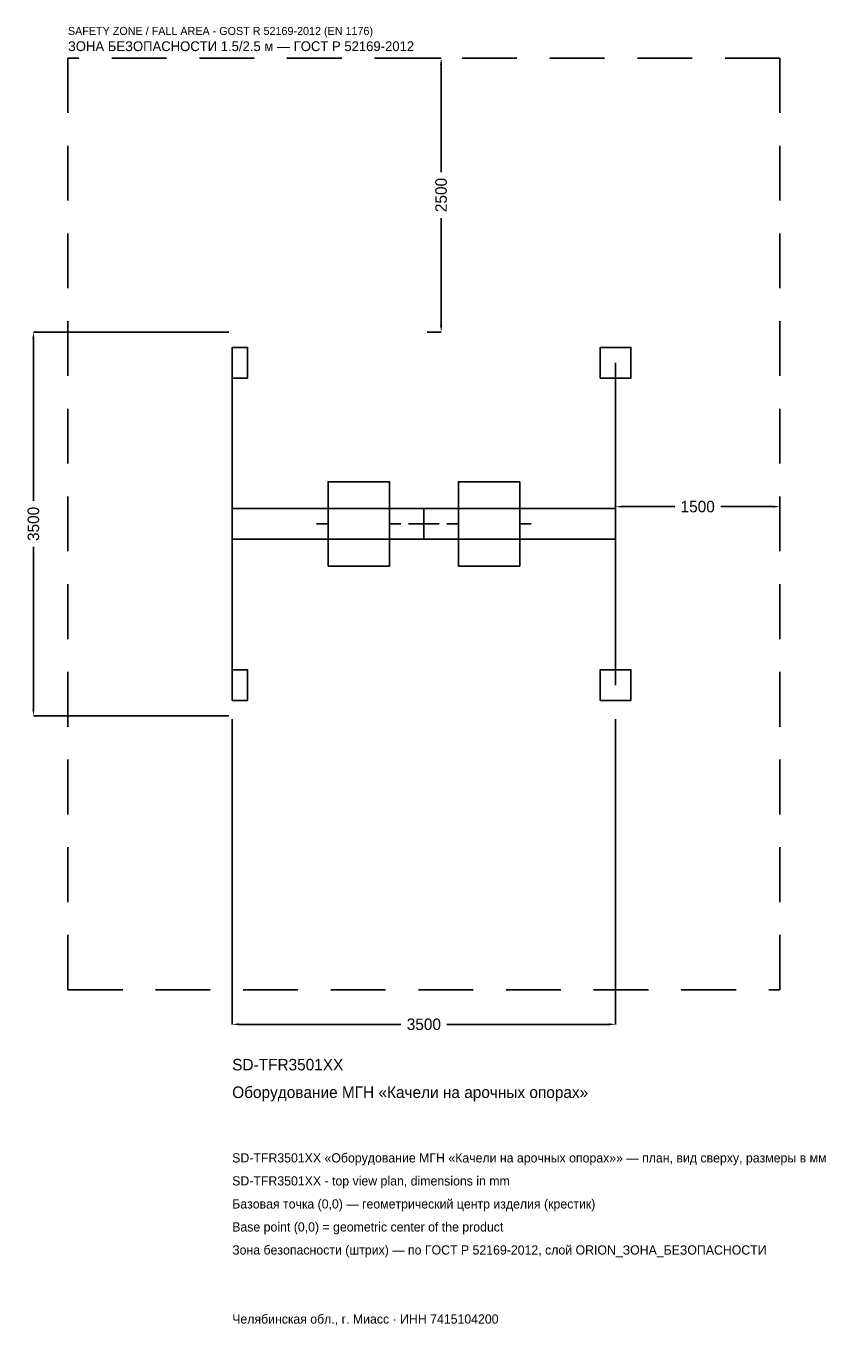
# Model space of a CAD drawing. Header units: metres. Extents: x -3633 to 3818, y -7317 to 4542.
import ezdxf

# ---------------------------------------------------------------- set-up
doc = ezdxf.new("R2010")
doc.units = ezdxf.units.M
doc.linetypes.add('DASHED', pattern=[800, 500, -300])
for name, color, linetype in [('ORION_ДАННЫЕ', 3, 'Continuous'), ('ORION_ЗОНА_БЕЗОПАСНОСТИ', 1, 'Continuous'), ('ORION_КОНТУР', 7, 'Continuous'), ('ORION_РАЗМЕРЫ', 8, 'Continuous')]:
    doc.layers.add(name, color=color, linetype=linetype)
doc.dimstyles.new('ORION', dxfattribs={"dimtxt": 105, "dimasz": 63, "dimexe": 1.25, "dimexo": 31.5, "dimtad": 1, "dimdec": 0, "dimcen": 2.5, "dimazin": 3, "dimtfac": 1, "dimtmove": 0, "dimatfit": 3, "dimarcsym": 0})

# ---------------------------------------------------------------- blocks, each defined once
blk = doc.blocks.new('_CLOSEDFILLED')
at = {"color": 0, "linetype": 'BYBLOCK'}
blk.add_solid([(-1, 0.16), (0, 0), (-1, -0.16)], dxfattribs=at)
blk = doc.blocks.new('*D1')
for p, q in [((-1750, -1781.5), (-1750, -4565)), ((1750, -1781.5), (1750, -4565)), ((-1687, -4565), (-210, -4565)), ((210, -4565), (1687, -4565))]:
    blk.add_line(p, q)
at = {"layer": 'Defpoints'}
for p in [(-1750, -1750), (1750, -1750), (-1750, -4565)]:
    blk.add_point(p, dxfattribs=at)
at = {"layer": 'ORION_РАЗМЕРЫ', "xscale": 63, "yscale": 63, "rotation": 180}
blk.add_blockref('_CLOSEDFILLED', (-1750, -4565), dxfattribs=at)
at = {"layer": 'ORION_РАЗМЕРЫ', "xscale": 63, "yscale": 63}
blk.add_blockref('_CLOSEDFILLED', (1750, -4565), dxfattribs=at)
at = {"layer": 'ORION_РАЗМЕРЫ', "insert": (0, -4565), "char_height": 105, "attachment_point": 5}
blk.add_mtext('3500', dxfattribs=at)
blk = doc.blocks.new('*D2')
for p, q in [((-1781.5, 1750), (-3565, 1750)), ((-3565, 210), (-3565, 1687)), ((-3565, -1687), (-3565, -210)), ((-1781.5, -1750), (-3565, -1750))]:
    blk.add_line(p, q)
at = {"layer": 'Defpoints'}
for p in [(-1750, 1750), (-3565, -1750), (-1750, -1750)]:
    blk.add_point(p, dxfattribs=at)
at = {"layer": 'ORION_РАЗМЕРЫ', "xscale": 63, "yscale": 63}
for p, rotation in [((-3565, 1750), 90), ((-3565, -1750), 270)]:
    blk.add_blockref('_CLOSEDFILLED', p, dxfattribs=dict(at, rotation=rotation))
at = {"layer": 'ORION_РАЗМЕРЫ', "insert": (-3565, 0), "char_height": 105, "attachment_point": 5, "rotation": 90}
blk.add_mtext('3500', dxfattribs=at)
blk = doc.blocks.new('*D3')
for p, q in [((1750, 31.5), (1750, 157.5)), ((1813, 157.5), (2290, 157.5)), ((2710, 157.5), (3187, 157.5)), ((3250, 31.5), (3250, 157.5))]:
    blk.add_line(p, q)
at = {"layer": 'Defpoints'}
for p in [(1750, 157.5), (1750, 0), (3250, 0)]:
    blk.add_point(p, dxfattribs=at)
at = {"layer": 'ORION_РАЗМЕРЫ', "xscale": 63, "yscale": 63, "rotation": 180}
blk.add_blockref('_CLOSEDFILLED', (1750, 157.5), dxfattribs=at)
at = {"layer": 'ORION_РАЗМЕРЫ', "xscale": 63, "yscale": 63}
blk.add_blockref('_CLOSEDFILLED', (3250, 157.5), dxfattribs=at)
at = {"layer": 'ORION_РАЗМЕРЫ', "insert": (2500, 157.5), "char_height": 105, "attachment_point": 5}
blk.add_mtext('1500', dxfattribs=at)
blk = doc.blocks.new('*D4')
for p, q in [((31.5, 4250), (157.5, 4250)), ((157.5, 3210), (157.5, 4187)), ((157.5, 1813), (157.5, 2790)), ((31.5, 1750), (157.5, 1750))]:
    blk.add_line(p, q)
at = {"layer": 'Defpoints'}
for p in [(0, 4250), (0, 1750), (157.5, 1750)]:
    blk.add_point(p, dxfattribs=at)
at = {"layer": 'ORION_РАЗМЕРЫ', "xscale": 63, "yscale": 63}
for p, rotation in [((157.5, 4250), 90), ((157.5, 1750), 270)]:
    blk.add_blockref('_CLOSEDFILLED', p, dxfattribs=dict(at, rotation=rotation))
at = {"layer": 'ORION_РАЗМЕРЫ', "insert": (157.5, 3000), "char_height": 105, "attachment_point": 5, "rotation": 90}
blk.add_mtext('2500', dxfattribs=at)
blk = doc.blocks.new('ОРИОН SD-TFR3501XX Оборудование МГН Качели на арочных опорах')
at = {"layer": 'ORION_ЗОНА_БЕЗОПАСНОСТИ', "linetype": 'DASHED'}
blk.add_lwpolyline([(-3250, -4250), (3250, -4250), (3250, 4250), (-3250, 4250)], close=True, dxfattribs=at)
at = {"layer": 'ORION_КОНТУР'}
for p, q in [((-1750, 0), (-1750, 1470)), ((1750, 0), (1750, 1470)), ((-1750, 0), (-1750, -1470)), ((-875, 0), (-980, 0)), ((-315, 0), (-210, 0)), ((315, 0), (210, 0)), ((875, 0), (980, 0)), ((1750, 0), (1750, -1470))]:
    blk.add_line(p, q, dxfattribs=at)
for points in [[(-1750, 1330), (-1610, 1330), (-1610, 1610), (-1750, 1610)], [(1610, 1330), (1890, 1330), (1890, 1610), (1610, 1610)], [(-875, -385), (-315, -385), (-315, 385), (-875, 385)], [(315, -385), (875, -385), (875, 385), (315, 385)], [(-1750, -140), (1750, -140), (1750, 140), (-1750, 140)], [(-1750, -1610), (-1610, -1610), (-1610, -1330), (-1750, -1330)], [(1610, -1610), (1890, -1610), (1890, -1330), (1610, -1330)]]:
    blk.add_lwpolyline(points, close=True, dxfattribs=at)
at = {"layer": 'ORION_РАЗМЕРЫ'}
for p, q in [((0, -140), (0, 140)), ((-140, 0), (140, 0))]:
    blk.add_line(p, q, dxfattribs=at)
at = {"layer": 'ORION_ДАННЫЕ'}
for tag, p in [('АРТИКУЛ', (-1750, -4985)), ('НАИМЕНОВАНИЕ', (-1750, -5237))]:
    blk.add_attdef(tag, p, '', height=105, dxfattribs=at)
at = {"layer": 'ORION_ДАННЫЕ', "flags": 1}
for tag, p in [('ПРОИЗВОДИТЕЛЬ', (-1750, -5489)), ('ТЕЛЕФОН', (-1750, -5741)), ('САЙТ', (-1750, -6245)), ('АДРЕС', (-1750, -6497)), ('РЕКВИЗИТЫ', (-1750, -6749)), ('ГАБАРИТЫ', (-1750, -7001)), ('ЗОНА_БЕЗОПАСНОСТИ', (-1750, -7253))]:
    blk.add_attdef(tag, p, '', height=105, dxfattribs=at)
at = {"layer": 'ORION_ЗОНА_БЕЗОПАСНОСТИ', "color": 1}
for s, height, p in [('SAFETY ZONE / FALL AREA - GOST R 52169-2012 (EN 1176)', 73.5, (-3250, 4460)), ('ЗОНА БЕЗОПАСНОСТИ 1.5/2.5 м — ГОСТ Р 52169-2012', 89.25, (-3250, 4313))]:
    blk.add_text(s, height=height, dxfattribs=at).set_placement(p)
at = {"layer": 'ORION_РАЗМЕРЫ'}
for base, p1, p2, picture, middle in [((157.5, 1750), (0, 1750), (0, 4250), '*D4', (157.5, 3000)), ((-3565, -1750), (-1750, -1750), (-1750, 1750), '*D2', (-3565, 0))]:
    dim = blk.add_linear_dim(base=base, p1=p1, p2=p2, angle=90, dimstyle='ORION', dxfattribs=at)
    dim.commit()
    dim.dimension.update_dxf_attribs({"geometry": picture, "text_midpoint": middle})
for base, p1, p2, picture, middle in [((1750, 157.5), (1750, 0), (3250, 0), '*D3', (2500, 157.5)), ((-1750, -4565), (-1750, -1750), (1750, -1750), '*D1', (0, -4565))]:
    dim = blk.add_linear_dim(base=base, p1=p1, p2=p2, dimstyle='ORION', dxfattribs=at)
    dim.commit()
    dim.dimension.update_dxf_attribs({"geometry": picture, "text_midpoint": middle})

msp = doc.modelspace()

# ---------------------------------------------------------------- block references
msp.add_blockref('ОРИОН SD-TFR3501XX Оборудование МГН Качели на арочных опорах', (0, 0)).add_auto_attribs({'АРТИКУЛ': 'SD-TFR3501XX', 'НАИМЕНОВАНИЕ': 'Оборудование МГН «Качели на арочных опорах»'})

# ---------------------------------------------------------------- texts
at = {"layer": 'ORION_ДАННЫЕ', "color": 3}
for s, p in [('SD-TFR3501XX «Оборудование МГН «Качели на арочных опорах»» — план, вид сверху, размеры в мм', (-1750, -5825)), ('SD-TFR3501XX - top view plan, dimensions in mm', (-1750, -6035)), ('Челябинская обл., г. Миасс · ИНН 7415104200', (-1750, -7295))]:
    msp.add_text(s, height=84, dxfattribs=at).set_placement(p)
at = {"layer": 'ORION_ДАННЫЕ', "color": 7}
for s, p in [('Базовая точка (0,0) — геометрический центр изделия (крестик)', (-1750, -6245)), ('Base point (0,0) = geometric center of the product', (-1750, -6455))]:
    msp.add_text(s, height=84, dxfattribs=at).set_placement(p)
at = {"layer": 'ORION_ДАННЫЕ', "color": 1}
msp.add_text('Зона безопасности (штрих) — по ГОСТ Р 52169-2012, слой ORION_ЗОНА_БЕЗОПАСНОСТИ', height=84, dxfattribs=at).set_placement((-1750, -6665))

doc.saveas('drawing.dxf')
